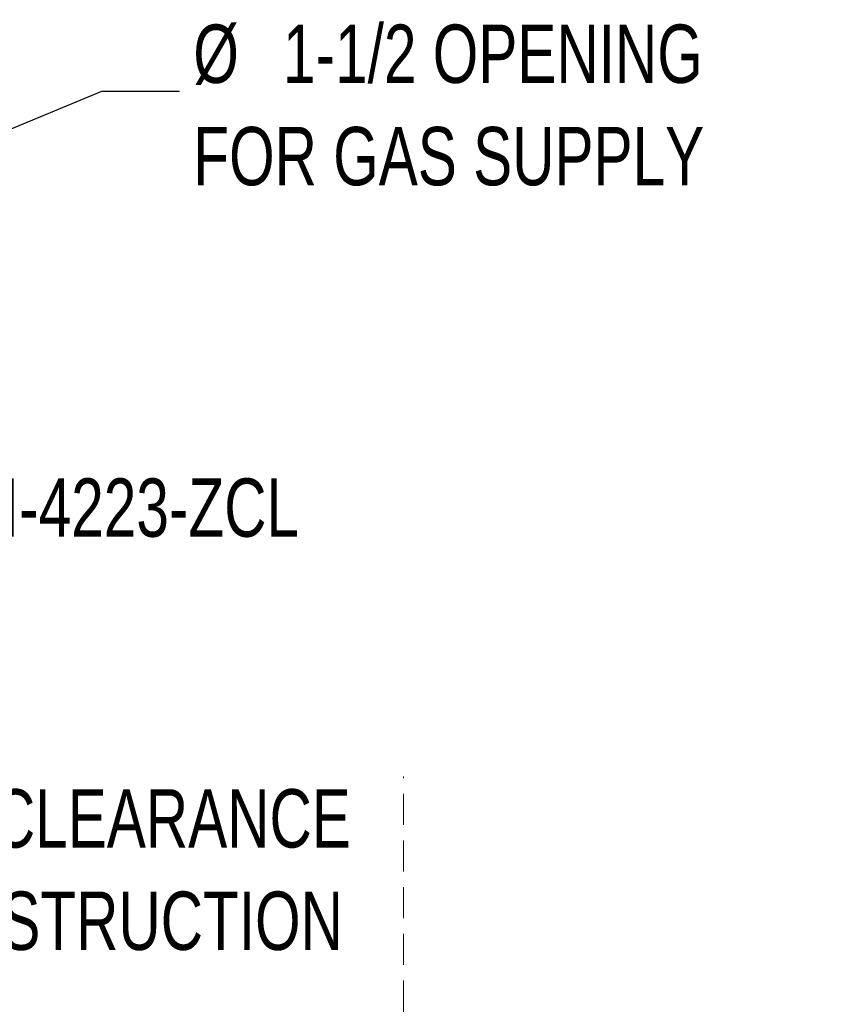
# Model space of a CAD drawing. Header units: inches. Extents: x 36 to 211, y 21 to 146.
# Tile 37 of 52: x 190 to 211, y 88 to 113. Entities that reach past the tile are written whole.
import ezdxf

# ---------------------------------------------------------------- set-up
doc = ezdxf.new("R2010")
doc.units = ezdxf.units.IN
doc.header["$LTSCALE"] = 16
doc.header["$MEASUREMENT"] = 0
doc.linetypes.add('HIDDEN', pattern=[0.075, 0.05, -0.025])
doc.layers.add('FORMAT', color=7, linetype='Continuous')
doc.styles.add('SLDTEXTSTYLE0', font='TXT', dxfattribs={"width": 0.75})
doc.dimstyles.new('SLDDIMSTYLE2', dxfattribs={"dimtxt": 0.18, "dimasz": 2.08, "dimexe": 0, "dimexo": 0.0625, "dimgap": 0, "dimtad": 0, "dimtih": 1, "dimtoh": 1, "dimdec": 0, "dimrnd": 1e-09, "dimzin": 0, "dimdsep": 46, "dimlunit": 5, "dimtxsty": 'Standard', "dimsah": 1, "dimcen": 0.09, "dimadec": 0, "dimazin": 0, "dimtfac": 2.08, "dimtdec": 0, "dimtofl": 0, "dimtmove": 0, "dimatfit": 3, "dimfxl": 0, "dimfrac": 2, "dimtolj": 1, "dimtzin": 0, "dimarcsym": 0})

# ---------------------------------------------------------------- blocks, each defined once
blk = doc.blocks.new('SW_NOTE_0_7')
at = {"layer": 'FORMAT', "color": 0, "char_height": 1.5, "attachment_point": 1, "style": 'SLDTEXTSTYLE0'}
for s, insert in [('%%c', (0.351, 1.714)), ('1-1/2 OPENING', (2.655, 1.714)), ('FOR GAS SUPPLY', (0.351, -0.916))]:
    blk.add_mtext(s, dxfattribs=dict(at, insert=insert))
blk = doc.blocks.new('SW_NOTE_0_11')
at = {"layer": 'FORMAT', "color": 0, "char_height": 1.5, "attachment_point": 3, "style": 'SLDTEXTSTYLE0'}
for s, insert in [('CLEARANCE', (11.484, 1.934)), ('COMBUSTIBLE CONSTRUCTION', (11.279, -0.696))]:
    blk.add_mtext(s, dxfattribs=dict(at, insert=insert))

msp = doc.modelspace()

# ---------------------------------------------------------------- linework, layer by layer
at = {"layer": 'FORMAT', "linetype": 'HIDDEN', "lineweight": 18}
msp.add_line((200.306, 55.396), (200.306, 93.839), dxfattribs=at)

# ---------------------------------------------------------------- block references
at = {"layer": 'FORMAT'}
for name, p in [('SW_NOTE_0_7', (194.556, 111.443)), ('SW_NOTE_0_11', (187.47, 91.579))]:
    msp.add_blockref(name, p, dxfattribs=at)

# ---------------------------------------------------------------- texts
at = {"layer": 'FORMAT', "insert": (189.011, 101.497), "char_height": 1.5, "attachment_point": 1, "style": 'SLDTEXTSTYLE0'}
msp.add_mtext('BI-4223-ZCL', dxfattribs=at)

# ---------------------------------------------------------------- leaders
at = {"layer": 'FORMAT'}
msp.add_leader([(186.821, 109.074), (192.556, 111.443), (194.556, 111.443)], dimstyle='SLDDIMSTYLE2', dxfattribs=at)

doc.saveas('drawing.dxf')
